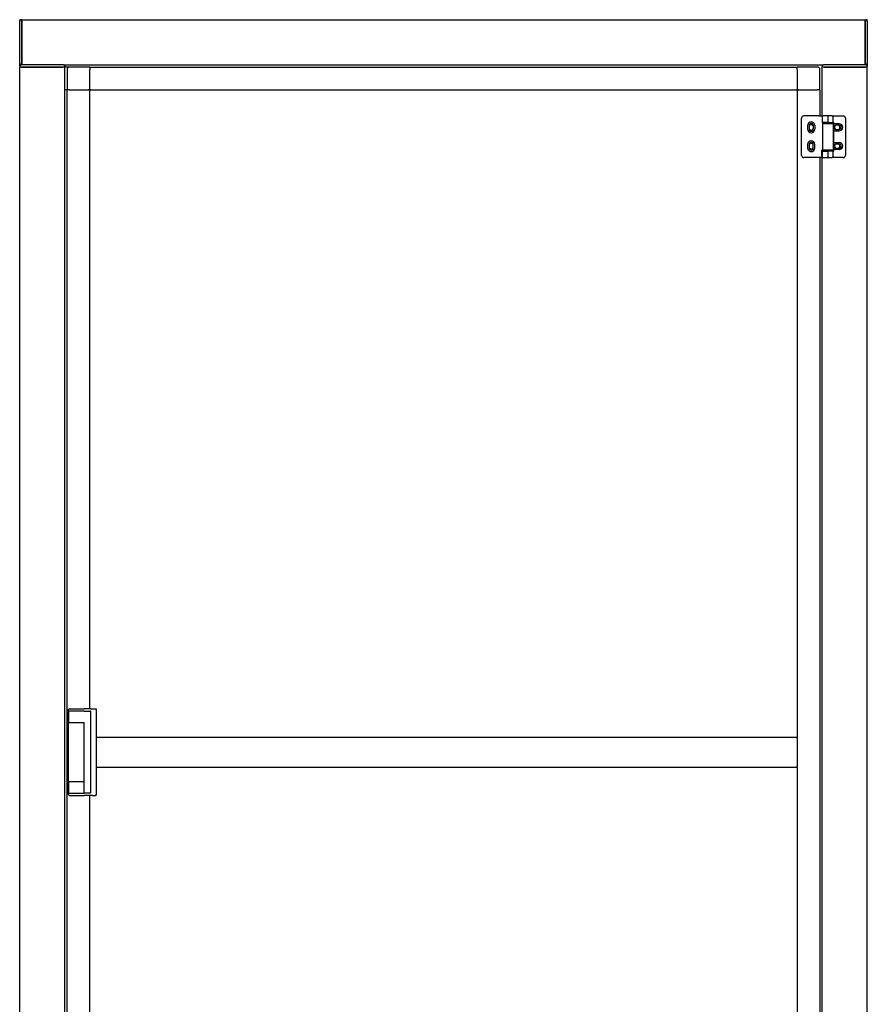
# Model space of a CAD drawing. Header units: millimetres. Extents: x 1222 to 2433, y 1213 to 3829.
# Tile 3 of 3: x 1264 to 2390, y 2521 to 3829. Entities that reach past the tile are written whole.
import ezdxf

# ---------------------------------------------------------------- set-up
doc = ezdxf.new("R2010")
doc.units = ezdxf.units.MM
doc.header["$LTSCALE"] = 15
doc.layers.add('VISIBILE', color=7, linetype='Continuous', lineweight=30)

msp = doc.modelspace()

# ---------------------------------------------------------------- linework, layer by layer
at = {"layer": 'VISIBILE'}
for p, q in [((1264.1, 3827), (1264.1, 3827.9)), ((1264.1, 3826.9), (1264.1, 3826.4)), ((1264.1, 3771.4), (1264.1, 3826.4)), ((1265.1, 3828.9), (1266.1, 3828.9)), ((1267.1, 3828.9), (1266.1, 3828.9)), ((1267.1, 3828.9), (1267.1, 3826.4)), ((1267.1, 3828.9), (2387.1, 3828.9)), ((1267.1, 3826.4), (1267.1, 3828.9)), ((1267.1, 3771.4), (1267.1, 3826.4)), ((1267.1, 3826.4), (1267.1, 3771.4)), ((2387.1, 3826.4), (2387.1, 3828.9)), ((2387.1, 3828.9), (2387.1, 3826.4)), ((2387.1, 3828.9), (2388.1, 3828.9)), ((2387.1, 3826.4), (2387.1, 3771.4)), ((2387.1, 3771.4), (2387.1, 3826.4)), ((2388.1, 3828.9), (2389.1, 3828.9)), ((2390.1, 3827.9), (2390.1, 3826.9)), ((2390.1, 3826.4), (2390.1, 3826.9)), ((2390.1, 3826.4), (2390.1, 3771.4)), ((1264.1, 3771.4), (1264.1, 3770.9)), ((1264.1, 3767), (1264.1, 3770.9)), ((1322.1, 3768.9), (1266.1, 3768.9)), ((1267.1, 3771.4), (1267.1, 3768.9)), ((1267.1, 3768.9), (1267.1, 3771.4)), ((1322.1, 3768.9), (2332.1, 3768.9)), ((1324.1, 3768.9), (1324.1, 3766.9)), ((2330.1, 3767), (2330.1, 3768.9)), ((2388.1, 3768.9), (2332.1, 3768.9)), ((2387.1, 3768.9), (2387.1, 3771.4)), ((2387.1, 3771.4), (2387.1, 3768.9)), ((2390.1, 3770.9), (2390.1, 3771.4)), ((2390.1, 3770.9), (2390.1, 3766.9)), ((1264.1, 3766.9), (1264.1, 3765.9)), ((1264.1, 1905.9), (1264.1, 3765.9)), ((1266.1, 3765.9), (1264.1, 3765.9)), ((1322.1, 3765.9), (1266.1, 3765.9)), ((1266.6, 3765.9), (1321.6, 3765.9)), ((1324.1, 3765.9), (1322.1, 3765.9)), ((1324.1, 3765.9), (1324.1, 3766.9)), ((1324.1, 1905.9), (1324.1, 3765.9)), ((1330.1, 3765.9), (1324.1, 3765.9)), ((1327.1, 3762.9), (1327.1, 3735.9)), ((1357.1, 3765.9), (1330.1, 3765.9)), ((1357.1, 3765.9), (2297.1, 3765.9)), ((1357.1, 3765.9), (1357.1, 3762.9)), ((1357.1, 3765.9), (1357.1, 3762.9)), ((1357.1, 3738.9), (1357.1, 3762.9)), ((1357.1, 3736.7), (1357.1, 3762.9)), ((2297.1, 3762.9), (2297.1, 3765.9)), ((2297.1, 3762.9), (2297.1, 3765.9)), ((2324.1, 3765.9), (2297.1, 3765.9)), ((2297.1, 3762.9), (2297.1, 3738.9)), ((2297.1, 3762.9), (2297.1, 3736.7)), ((2327.1, 3735.9), (2327.1, 3762.9)), ((2330.1, 3766.9), (2330.1, 3765.9)), ((2332.1, 3765.9), (2330.1, 3765.9)), ((2330.1, 3701.2), (2330.1, 3765.9)), ((2388.1, 3765.9), (2332.1, 3765.9)), ((2332.6, 3765.9), (2387.6, 3765.9)), ((2390.1, 3765.9), (2388.1, 3765.9)), ((2390.1, 3765.9), (2390.1, 3766.9)), ((2390.1, 1905.9), (2390.1, 3765.9)), ((1327.1, 3735.9), (1324.1, 3735.9)), ((1330.1, 3735.9), (1327.1, 3735.9)), ((1327.1, 1975.9), (1327.1, 3735.9)), ((1330.1, 3735.9), (1327.1, 3735.9)), ((1330.1, 3735.9), (1354.1, 3735.9)), ((1330.1, 3735.9), (1356.4, 3735.9)), ((1356.4, 3736.7), (1357.1, 3736.7)), ((1356.4, 3736.7), (1357.1, 3735.9)), ((1356.4, 3735.9), (1356.4, 3736.7)), ((1357.1, 3735.9), (1356.4, 3735.9)), ((1357.1, 3736.7), (1357.1, 3735.9)), ((1357.1, 3735.9), (2297.1, 3735.9)), ((1357.1, 2913.4), (1357.1, 3735.9)), ((2297.1, 3735.9), (2297.1, 3736.7)), ((2297.8, 3736.7), (2297.1, 3735.9)), ((2297.1, 3736.7), (2297.8, 3736.7)), ((2297.1, 3735.9), (2297.1, 2875.3)), ((2297.8, 3735.9), (2297.1, 3735.9)), ((2297.8, 3736.7), (2297.8, 3735.9)), ((2297.8, 3735.9), (2324.1, 3735.9)), ((2300.1, 3735.9), (2324.1, 3735.9)), ((2327.1, 3735.9), (2324.1, 3735.9)), ((2327.1, 3735.9), (2324.1, 3735.9)), ((2327.1, 3735.9), (2327.1, 3701.2)), ((2302.8, 3648.7), (2302.8, 3698.2)), ((2325.6, 3701.2), (2305.8, 3701.2)), ((2325.6, 3701.2), (2330.6, 3701.2)), ((2330.6, 3691.2), (2330.3, 3691.2)), ((2330.6, 3701.2), (2330.6, 3700.6)), ((2330.6, 3692.4), (2330.6, 3700.2)), ((2338.1, 3692.4), (2330.6, 3692.4)), ((2330.6, 3692.4), (2330.6, 3691.2)), ((2330.6, 3691.2), (2344.8, 3691.2)), ((2330.6, 3691.2), (2330.6, 3655.7)), ((2338, 3701.2), (2331.6, 3701.2)), ((2333.6, 3691.2), (2333.6, 3692.4)), ((2343.5, 3701.2), (2338, 3701.2)), ((2338.1, 3692.4), (2338.1, 3700.2)), ((2338.1, 3692.4), (2344.8, 3692.4)), ((2341.6, 3691.2), (2341.6, 3692.4)), ((2343.5, 3701.2), (2349.8, 3701.2)), ((2344.8, 3692.4), (2344.8, 3699.9)), ((2345.8, 3692.4), (2344.8, 3692.4)), ((2344.8, 3691.2), (2344.8, 3655.7)), ((2345.8, 3690.3), (2345.8, 3692.4)), ((2349.8, 3690.7), (2347.8, 3690.7)), ((2349.8, 3701.2), (2358.1, 3701.2)), ((2352.8, 3690.7), (2349.8, 3690.7)), ((2361.1, 3698.2), (2361.1, 3648.7)), ((2310.8, 3688.4), (2310.8, 3683.4)), ((2312.8, 3688.4), (2312.8, 3683.4)), ((2318.3, 3688.4), (2318.3, 3683.4)), ((2320.3, 3688.4), (2320.3, 3683.4)), ((2345.8, 3665.3), (2345.8, 3681.6)), ((2352.8, 3688.7), (2347.8, 3688.7)), ((2347.8, 3683.2), (2352.8, 3683.2)), ((2347.8, 3681.2), (2349.8, 3681.2)), ((2349.8, 3681.2), (2352.8, 3681.2)), ((2310.8, 3663.4), (2310.8, 3658.4)), ((2312.8, 3663.4), (2312.8, 3658.4)), ((2318.3, 3658.4), (2318.3, 3663.4)), ((2320.3, 3658.4), (2320.3, 3663.4)), ((2347.6, 3665.7), (2349.8, 3665.8)), ((2352.9, 3663.7), (2347.8, 3663.7)), ((2349.8, 3665.8), (2352.6, 3665.8)), ((2330.6, 3655.7), (2329.8, 3655.7)), ((2329.8, 3648.7), (2329.8, 3655.7)), ((2330.1, 2066.2), (2330.1, 3655.7)), ((2344.8, 3655.7), (2330.6, 3655.7)), ((2330.6, 3654.4), (2338.1, 3654.4)), ((2330.6, 3646.7), (2330.6, 3654.4)), ((2333.6, 3654.4), (2333.6, 3655.7)), ((2344.8, 3654.4), (2338.1, 3654.4)), ((2338.1, 3646.7), (2338.1, 3654.4)), ((2341.6, 3654.4), (2341.6, 3655.7)), ((2344.8, 3654.4), (2345.8, 3654.4)), ((2344.8, 3647), (2344.8, 3654.4)), ((2345.8, 3654.4), (2345.8, 3656.7)), ((2347.8, 3658.2), (2352.8, 3658.2)), ((2349.8, 3656.3), (2347.8, 3656.2)), ((2352.8, 3656.3), (2349.8, 3656.3)), ((2325.6, 3645.7), (2305.8, 3645.7)), ((2329.8, 3645.7), (2325.6, 3645.7)), ((2327.1, 3645.7), (2327.1, 2066.2)), ((2329.8, 3648.7), (2329.8, 3645.7)), ((2331.6, 3645.7), (2338, 3645.7)), ((2338, 3645.7), (2343.5, 3645.7)), ((2349.8, 3645.7), (2343.5, 3645.7)), ((2358.1, 3645.7), (2349.8, 3645.7)), ((1329.1, 2910.4), (1329.1, 2912.4)), ((1329.1, 2910.4), (1329.1, 2909.4)), ((1349.7, 2910.4), (1329.1, 2910.4)), ((1329.1, 2910.4), (1329.1, 2895.4)), ((1329.1, 2896.4), (1329.1, 2909.4)), ((1330.1, 2913.4), (1349.7, 2913.4)), ((1358.4, 2913.4), (1349.7, 2913.4)), ((1349.7, 2913.4), (1349.7, 2913.4)), ((1349.7, 2910.4), (1357.4, 2910.4)), ((1349.7, 2910.4), (1349.7, 2910.4)), ((1358.4, 2913.4), (1360.9, 2913.4)), ((1358.4, 2802.4), (1358.4, 2909.4)), ((1360.9, 2913.4), (1363.8, 2913.4)), ((1363.8, 2913.4), (1364.4, 2913.4)), ((1364.4, 2913.4), (1364.9, 2913.4)), ((1365.9, 2912.4), (1365.9, 2799.4)), ((1329.1, 2896.4), (1329.1, 2895.4)), ((1329.1, 2895.4), (1349.7, 2895.4)), ((1329.1, 2816.4), (1329.1, 2895.4)), ((1349.7, 2801.4), (1349.7, 2895.4)), ((1349.7, 2895.4), (1349.7, 2895.4)), ((1365.9, 2875.9), (2297.1, 2875.9)), ((2297.1, 2873.9), (2297.1, 2875.3)), ((2297.1, 2873.9), (2297.1, 2837.9)), ((1365.9, 2835.9), (2297.1, 2835.9)), ((2297.1, 2836.6), (2297.1, 2837.9)), ((2297.1, 2836.6), (2297.1, 1975.9)), ((1329.1, 2816.4), (1329.1, 2815.4)), ((1329.1, 2801.4), (1329.1, 2816.4)), ((1349.7, 2816.4), (1329.1, 2816.4)), ((1329.1, 2815.4), (1329.1, 2802.4)), ((1349.7, 2801.4), (1349.7, 2816.4)), ((1329.1, 2802.4), (1329.1, 2801.4)), ((1329.1, 2801.4), (1349.7, 2801.4)), ((1329.1, 2799.4), (1329.1, 2801.4)), ((1357.4, 2801.4), (1349.7, 2801.4)), ((1330.1, 2798.4), (1349.7, 2798.4)), ((1358.4, 2798.4), (1349.7, 2798.4)), ((1349.7, 2798.4), (1349.7, 2798.4)), ((1357.1, 1975.9), (1357.1, 2798.4)), ((1360.9, 2798.4), (1358.4, 2798.4)), ((1360.9, 2798.4), (1363.8, 2798.4)), ((1364.4, 2798.4), (1363.8, 2798.4)), ((1364.4, 2798.4), (1364.9, 2798.4))]:
    msp.add_line(p, q, dxfattribs=at)
for centre, radius, start, end in [((1266.1, 3826.9), 2, 90, 180), ((1265.1, 3827.9), 1, 90, 180), ((2388.1, 3826.9), 2, 0, 90), ((2389.1, 3827.9), 1, 0, 90), ((1266.1, 3770.9), 2, 180, 270), ((1266.1, 3766.9), 2, 90, 180), ((1322.1, 3766.9), 2, 0, 90), ((2332.1, 3766.9), 2, 90, 180), ((2388.1, 3770.9), 2, 270, 0), ((2388.1, 3766.9), 2, 0, 90), ((1330.1, 3762.9), 3, 90, 180), ((2324.1, 3762.9), 3, 0, 90), ((2305.8, 3698.2), 3, 90, 180), ((2315.6, 3688.4), 4.75, 0, 180), ((2315.6, 3688.4), 2.75, 0, 180), ((2315.6, 3685.9), 3.5, 38.2132, 141.7868), ((2331.6, 3700.2), 1, 90, 180), ((2347.8, 3685.9), 4.75, 114.9958, 128.0077), ((2352.8, 3685.9), 4.75, 270.0007, 90.0007), ((2358.1, 3698.2), 3, 0, 90), ((2315.6, 3683.4), 4.75, 180, 0), ((2315.6, 3685.9), 3.5, 218.2132, 321.7868), ((2315.6, 3683.4), 2.75, 180, 0), ((2347.8, 3685.9), 4.75, 231.9923, 245.0042), ((2347.8, 3685.9), 2.75, 90, 270), ((2350.1, 3685.7), 3.5, 121.0005, 225.4559), ((2350.1, 3685.7), 3.5, 314.4169, 58.9995), ((2352.8, 3685.9), 2.75, 270.0014, 89.4251), ((2315.6, 3663.4), 4.75, 0, 180), ((2315.6, 3663.4), 2.75, 0, 180), ((2315.6, 3660.9), 3.5, 38.2132, 141.7868), ((2347.7, 3661), 4.75, 114.2464, 127.1481), ((2347.8, 3660.9), 2.75, 89.9963, 270.0037), ((2350.1, 3660.7), 3.5, 121.0084, 225.4619), ((2350.1, 3660.7), 3.5, 314.4111, 58.9916), ((2352.7, 3661.1), 4.75, 271.0116, 91.0116), ((2352.8, 3660.9), 2.75, 270.0037, 89.0743), ((2315.6, 3658.4), 4.75, 180, 0), ((2315.6, 3660.9), 3.5, 218.2132, 321.7868), ((2315.6, 3658.4), 2.75, 180, 0), ((2347.7, 3661), 4.75, 232.8519, 245.7536), ((2305.8, 3648.7), 3, 180, 270), ((2331.6, 3646.7), 1, 180, 270), ((2358.1, 3648.7), 3, 270, 0), ((1330.1, 2912.4), 1, 90, 180), ((1357.4, 2909.4), 1, 0, 90), ((1330.1, 2799.4), 1, 180, 270), ((1357.4, 2802.4), 1, 270, 0)]:
    msp.add_arc(centre, radius, start, end, dxfattribs=at)
for centre, start_param, end_param in [((2338, 3700.2), 1.570922, 3.141599), ((2338, 3646.7), 6.283179, 7.853856)]:
    msp.add_ellipse(centre, major_axis=(0, -1), ratio=0.028286, start_param=start_param, end_param=end_param, dxfattribs=at)
for points, knots in [([(2330.3, 3698.2), (2330.3, 3698.2), (2330.3, 3698.2), (2330.3, 3698.5), (2330.4, 3698.8), (2330.5, 3699.2), (2330.5, 3699.3), (2330.6, 3699.4)], [-0.00079, -0.00079, -0.00079, -0.00079, 0, 0, 0.1013592, 0.1013592, 0.1489796, 0.1489796, 0.1489796, 0.1489796]), ([(2343.5, 3701.2), (2343.7, 3701.2), (2343.9, 3701.2), (2344.1, 3701.1), (2344.3, 3701), (2344.5, 3700.8), (2344.5, 3700.7), (2344.7, 3700.4), (2344.7, 3700.3), (2344.8, 3700), (2344.8, 3700), (2344.8, 3699.9)], [0, 0, 0, 0, 0.0546807, 0.0546807, 0.106564, 0.106564, 0.1581499, 0.1581499, 0.2171658, 0.2171658, 0.2593864, 0.2593864, 0.2593864, 0.2593864]), ([(2347.8, 3690.7), (2347.6, 3690.7), (2347.5, 3690.7), (2347, 3690.7), (2346.6, 3690.6), (2346.1, 3690.4), (2345.9, 3690.3), (2345.8, 3690.3)], [-1.8524771, -1.8524771, -1.8524771, -1.8524771, -1.8116036, -1.8116036, -1.6792144, -1.6792144, -1.6023035, -1.6023035, -1.6023035, -1.6023035]), ([(2345.8, 3681.6), (2345.9, 3681.6), (2346.1, 3681.5), (2346.6, 3681.3), (2347, 3681.2), (2347.5, 3681.2), (2347.6, 3681.2), (2347.8, 3681.2)], [-3.5515084, -3.5515084, -3.5515084, -3.5515084, -3.4745975, -3.4745975, -3.3422083, -3.3422083, -3.3013223, -3.3013223, -3.3013223, -3.3013223]), ([(2345.8, 3665.3), (2345.9, 3665.4), (2346.1, 3665.5), (2346.6, 3665.6), (2347, 3665.7), (2347.4, 3665.7), (2347.5, 3665.7), (2347.6, 3665.7)], [1.5947664, 1.5947664, 1.5947664, 1.5947664, 1.6692297, 1.6692297, 1.8004404, 1.8004404, 1.8287691, 1.8287691, 1.8287691, 1.8287691]), ([(2347.8, 3656.2), (2347.7, 3656.2), (2347.5, 3656.3), (2347, 3656.3), (2346.6, 3656.4), (2346.1, 3656.5), (2345.9, 3656.6), (2345.8, 3656.7)], [3.2774849, 3.2774849, 3.2774849, 3.2774849, 3.3253237, 3.3253237, 3.4565344, 3.4565344, 3.5309977, 3.5309977, 3.5309977, 3.5309977]), ([(2344.8, 3647), (2344.8, 3646.9), (2344.7, 3646.8), (2344.7, 3646.5), (2344.6, 3646.4), (2344.5, 3646.2), (2344.4, 3646.1), (2344.3, 3645.9), (2344.1, 3645.8), (2343.8, 3645.7), (2343.7, 3645.7), (2343.5, 3645.7)], [0, 0, 0, 0, 0.0631703, 0.0631703, 0.1150152, 0.1150152, 0.150147, 0.150147, 0.2081783, 0.2081783, 0.2593915, 0.2593915, 0.2593915, 0.2593915]), ([(1364.9, 2913.4), (1365, 2913.4), (1365, 2913.4), (1365.1, 2913.4), (1365.1, 2913.4), (1365.3, 2913.4), (1365.3, 2913.4), (1365.5, 2913.3), (1365.5, 2913.2), (1365.7, 2913.1), (1365.7, 2913.1), (1365.8, 2912.9), (1365.9, 2912.8), (1365.9, 2912.7), (1365.9, 2912.6), (1365.9, 2912.4)], [0, 0, 0, 0, 0.0121874, 0.0121874, 0.0241991, 0.0241991, 0.0494027, 0.0494027, 0.0746027, 0.0746027, 0.0998026, 0.0998026, 0.1250063, 0.1250063, 0.1566562, 0.1566562, 0.1566562, 0.1566562]), ([(1365.9, 2799.4), (1365.9, 2799.3), (1365.9, 2799.2), (1365.8, 2799), (1365.8, 2798.9), (1365.7, 2798.8), (1365.6, 2798.7), (1365.4, 2798.6), (1365.3, 2798.5), (1365.2, 2798.5), (1365.1, 2798.5), (1365, 2798.5), (1365, 2798.4), (1364.9, 2798.4)], [0, 0, 0, 0, 0.0316528, 0.0316528, 0.0636328, 0.0636328, 0.0953911, 0.0953911, 0.1272519, 0.1272519, 0.1417223, 0.1417223, 0.1565027, 0.1565027, 0.1565027, 0.1565027])]:
    msp.add_open_spline(points, degree=3, knots=knots, dxfattribs=at)

doc.saveas('drawing.dxf')
